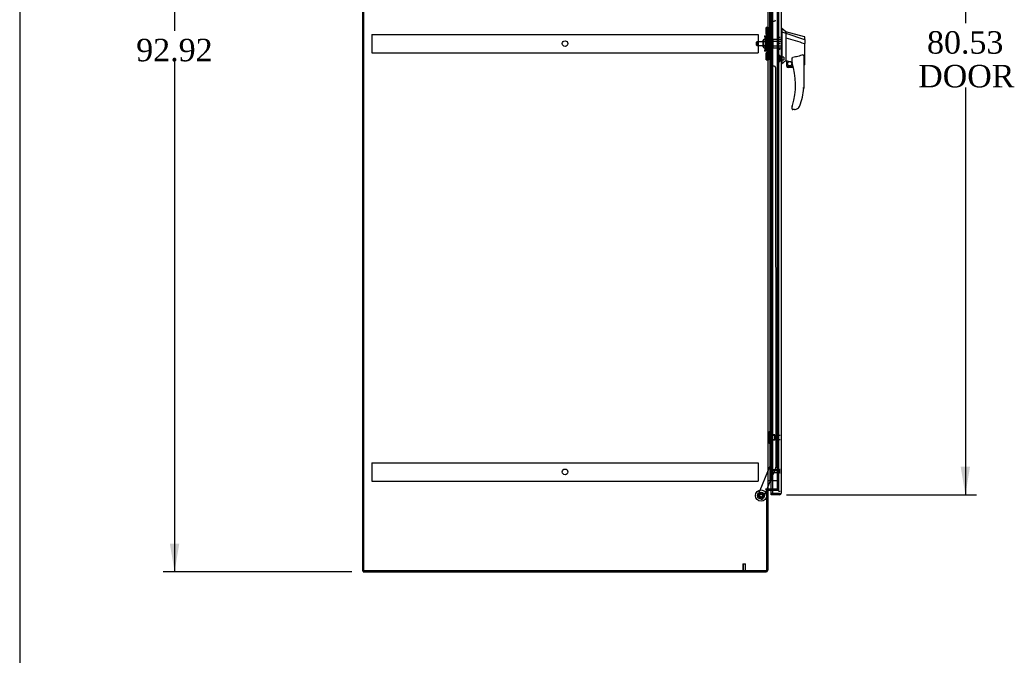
# Model space of a CAD drawing. Header units: inches. Extents: x 2 to 538, y -2 to 358.
# Tile 2 of 10: x 2 to 90, y 127 to 184. Entities that reach past the tile are written whole.
import ezdxf
from ezdxf.enums import TextEntityAlignment as Align
from ezdxf.lldxf.tags import DXFTag

# ---------------------------------------------------------------- set-up
doc = ezdxf.new("R2010")
doc.units = ezdxf.units.IN
doc.header["$MEASUREMENT"] = 0
for name, color, linetype in [('COM53964-5', 7, 'Continuous'), ('COM54746-78', 7, 'Continuous'), ('COM56673-6', 7, 'Continuous'), ('COM70220', 7, 'Continuous'), ('COM70838', 7, 'Continuous'), ('COM70839-6', 7, 'Continuous'), ('COM71199-6', 7, 'Continuous'), ('COM71207-9', 7, 'Continuous'), ('COM71208-9', 7, 'Continuous'), ('COM71209-10', 7, 'Continuous'), ('Default', 7, 'Continuous'), ('HAN13068', 7, 'Continuous'), ('HAN13068_NUT', 7, 'Continuous'), ('HAN13068_SCREW', 7, 'Continuous'), ('HAN_NUT', 7, 'Continuous'), ('NTS18147', 7, 'Continuous'), ('ROL87452', 7, 'Continuous'), ('RVT17786', 7, 'Continuous'), ('RVT19000', 7, 'Continuous'), ('SPC87322', 7, 'Continuous'), ('STD26122', 7, 'Continuous'), ('STD26258', 7, 'Continuous'), ('WAF25376', 7, 'Continuous'), ('WAM30038', 7, 'Continuous')]:
    doc.layers.add(name, color=color, linetype=linetype)
doc.styles.add('SEACAD_Times_New_Roman', font='times.ttf')
tags = doc.linetypes.add('HIDDEN2', pattern=[0.1875, 0.125, -0.0625]).pattern_tags.tags
tags[6:7] = [DXFTag(74, 4), DXFTag(75, 0), DXFTag(340, '0'), DXFTag(46, 0.0), DXFTag(50, 0.0), DXFTag(44, 0.0), DXFTag(45, 0.0)]
tags[4:5] = [DXFTag(74, 4), DXFTag(75, 0), DXFTag(340, '0'), DXFTag(46, 0.0), DXFTag(50, 0.0), DXFTag(44, 0.0), DXFTag(45, 0.0)]
doc.dimstyles.new('HAMMOND_(STH_-_540x360)', dxfattribs={"dimtxt": 2, "dimasz": 2.5, "dimexe": 1, "dimexo": 1, "dimgap": 0.5, "dimtad": 0, "dimtih": 1, "dimtoh": 1, "dimzin": 0, "dimdsep": 46, "dimtxsty": 'SEACAD_Times_New_Roman', "dimblk1": '_SE_FILLED', "dimblk2": '_SE_FILLED', "dimsah": 1, "dimcen": 1, "dimadec": 0, "dimazin": 0, "dimtfac": 0.8, "dimtofl": 0, "dimtmove": 0, "dimatfit": 3, "dimfxl": 1, "dimtolj": 1, "dimtzin": 0, "dimarcsym": 0})

# ---------------------------------------------------------------- blocks, each defined once
blk = doc.blocks.new('SE4')
at = {"layer": 'COM53964-5', "color": 7, "linetype": 'HIDDEN2'}
for p, q in [((33.351, 182.569), (33.351, 182.431)), ((33.351, 182.569), (67.726, 182.569)), ((33.351, 182.431), (33.351, 181.082)), ((67.726, 182.569), (67.726, 182.431)), ((67.726, 182.431), (67.726, 181.082)), ((33.351, 181.082), (33.351, 180.944)), ((33.351, 180.944), (67.726, 180.944)), ((67.726, 181.082), (67.726, 180.944)), ((33.351, 144.439), (33.351, 144.301)), ((33.351, 144.439), (67.726, 144.439)), ((33.351, 144.301), (33.351, 142.952)), ((67.726, 144.439), (67.726, 144.301)), ((67.726, 144.301), (67.726, 142.952)), ((33.351, 142.952), (33.351, 142.814)), ((33.351, 142.814), (67.726, 142.814)), ((67.726, 142.952), (67.726, 142.814))]:
    blk.add_line(p, q, dxfattribs=at)
for centre in [(50.538, 181.756), (50.538, 143.626)]:
    blk.add_circle(centre, 0.25, dxfattribs=at)
at = {"layer": 'COM54746-78', "color": 7, "linetype": 'HIDDEN2'}
for p, q in [((68.816, 220.864), (68.816, 142.864)), ((68.916, 142.864), (68.916, 220.864)), ((69.471, 142.864), (69.471, 220.864)), ((68.78, 183.864), (68.749, 183.864)), ((68.749, 183.864), (68.749, 182.864)), ((68.78, 182.864), (68.749, 182.864)), ((68.78, 181.864), (68.749, 181.864)), ((68.749, 181.864), (68.749, 180.864)), ((68.78, 180.864), (68.749, 180.864)), ((68.78, 179.864), (68.749, 179.864)), ((68.749, 179.864), (68.749, 178.864)), ((68.78, 178.864), (68.749, 178.864)), ((68.78, 177.864), (68.749, 177.864)), ((68.749, 177.864), (68.749, 176.864)), ((68.78, 176.864), (68.749, 176.864)), ((68.78, 175.864), (68.749, 175.864)), ((68.749, 175.864), (68.749, 174.864)), ((68.78, 174.864), (68.749, 174.864)), ((68.78, 173.864), (68.749, 173.864)), ((68.749, 173.864), (68.749, 172.864)), ((68.78, 172.864), (68.749, 172.864)), ((68.78, 171.864), (68.749, 171.864)), ((68.749, 171.864), (68.749, 170.864)), ((68.78, 170.864), (68.749, 170.864)), ((68.78, 169.864), (68.749, 169.864)), ((68.749, 169.864), (68.749, 168.864)), ((68.78, 168.864), (68.749, 168.864)), ((68.78, 167.864), (68.749, 167.864)), ((68.749, 167.864), (68.749, 166.864)), ((68.78, 166.864), (68.749, 166.864)), ((68.78, 165.864), (68.749, 165.864)), ((68.749, 165.864), (68.749, 164.864)), ((68.78, 164.864), (68.749, 164.864)), ((68.78, 163.864), (68.749, 163.864)), ((68.749, 163.864), (68.749, 162.864)), ((68.78, 162.864), (68.749, 162.864)), ((68.78, 161.864), (68.749, 161.864)), ((68.749, 161.864), (68.749, 160.864)), ((68.78, 160.864), (68.749, 160.864)), ((68.78, 159.864), (68.749, 159.864)), ((68.749, 159.864), (68.749, 158.864)), ((68.78, 158.864), (68.749, 158.864)), ((68.78, 157.864), (68.749, 157.864)), ((68.749, 157.864), (68.749, 156.864)), ((68.78, 156.864), (68.749, 156.864)), ((68.78, 155.864), (68.749, 155.864)), ((68.749, 155.864), (68.749, 154.864)), ((68.78, 154.864), (68.749, 154.864)), ((68.78, 153.864), (68.749, 153.864)), ((68.749, 153.864), (68.749, 152.864)), ((68.78, 152.864), (68.749, 152.864)), ((68.78, 151.864), (68.749, 151.864)), ((68.749, 151.864), (68.749, 150.864)), ((68.78, 150.864), (68.749, 150.864)), ((68.78, 149.864), (68.749, 149.864)), ((68.749, 149.864), (68.749, 148.864)), ((68.78, 148.864), (68.749, 148.864)), ((68.78, 147.864), (68.749, 147.864)), ((68.749, 147.864), (68.749, 146.864)), ((68.78, 146.864), (68.749, 146.864)), ((68.78, 145.864), (68.749, 145.864)), ((68.749, 145.864), (68.749, 144.864)), ((68.78, 144.864), (68.749, 144.864)), ((68.78, 143.864), (68.749, 143.864)), ((68.749, 143.864), (68.749, 142.864)), ((68.985, 142.864), (69.471, 142.864))]:
    blk.add_line(p, q, dxfattribs=at)
at = {"layer": 'COM54746-78', "color": 7, "linetype": 'Continuous'}
for p, q in [((68.78, 183.864), (68.78, 184.864)), ((68.983, 183.864), (68.983, 184.864)), ((68.983, 183.864), (68.78, 183.864)), ((68.983, 183.864), (68.78, 183.864)), ((68.78, 182.864), (68.78, 183.864)), ((68.983, 182.864), (68.983, 183.864)), ((68.983, 182.864), (68.78, 182.864)), ((68.983, 182.864), (68.78, 182.864)), ((68.78, 181.864), (68.78, 182.864)), ((68.983, 181.864), (68.983, 182.864)), ((68.983, 181.864), (68.78, 181.864)), ((68.983, 181.864), (68.78, 181.864)), ((68.78, 180.864), (68.78, 181.864)), ((68.983, 180.864), (68.983, 181.864)), ((68.983, 180.864), (68.78, 180.864)), ((68.983, 180.864), (68.78, 180.864)), ((68.78, 179.864), (68.78, 180.864)), ((68.983, 179.864), (68.983, 180.864)), ((68.983, 179.864), (68.78, 179.864)), ((68.983, 179.864), (68.78, 179.864)), ((68.78, 178.864), (68.78, 179.864)), ((68.983, 178.864), (68.983, 179.864)), ((68.983, 178.864), (68.78, 178.864)), ((68.983, 178.864), (68.78, 178.864)), ((68.78, 177.864), (68.78, 178.864)), ((68.983, 177.864), (68.983, 178.864)), ((68.983, 177.864), (68.78, 177.864)), ((68.983, 177.864), (68.78, 177.864)), ((68.78, 176.864), (68.78, 177.864)), ((68.983, 176.864), (68.983, 177.864)), ((68.983, 176.864), (68.78, 176.864)), ((68.983, 176.864), (68.78, 176.864)), ((68.78, 175.864), (68.78, 176.864)), ((68.983, 175.864), (68.983, 176.864)), ((68.983, 175.864), (68.78, 175.864)), ((68.983, 175.864), (68.78, 175.864)), ((68.78, 174.864), (68.78, 175.864)), ((68.983, 174.864), (68.983, 175.864)), ((68.983, 174.864), (68.78, 174.864)), ((68.983, 174.864), (68.78, 174.864)), ((68.78, 173.864), (68.78, 174.864)), ((68.983, 173.864), (68.983, 174.864)), ((68.983, 173.864), (68.78, 173.864)), ((68.983, 173.864), (68.78, 173.864)), ((68.78, 172.864), (68.78, 173.864)), ((68.983, 172.864), (68.983, 173.864)), ((68.983, 172.864), (68.78, 172.864)), ((68.983, 172.864), (68.78, 172.864)), ((68.78, 171.864), (68.78, 172.864)), ((68.983, 171.864), (68.983, 172.864)), ((68.983, 171.864), (68.78, 171.864)), ((68.983, 171.864), (68.78, 171.864)), ((68.78, 170.864), (68.78, 171.864)), ((68.983, 170.864), (68.983, 171.864)), ((68.983, 170.864), (68.78, 170.864)), ((68.983, 170.864), (68.78, 170.864)), ((68.78, 169.864), (68.78, 170.864)), ((68.983, 169.864), (68.983, 170.864)), ((68.983, 169.864), (68.78, 169.864)), ((68.983, 169.864), (68.78, 169.864)), ((68.78, 168.864), (68.78, 169.864)), ((68.983, 168.864), (68.983, 169.864)), ((68.983, 168.864), (68.78, 168.864)), ((68.983, 168.864), (68.78, 168.864)), ((68.78, 167.864), (68.78, 168.864)), ((68.983, 167.864), (68.983, 168.864)), ((68.983, 167.864), (68.78, 167.864)), ((68.983, 167.864), (68.78, 167.864)), ((68.78, 166.864), (68.78, 167.864)), ((68.983, 166.864), (68.983, 167.864)), ((68.983, 166.864), (68.78, 166.864)), ((68.983, 166.864), (68.78, 166.864)), ((68.78, 165.864), (68.78, 166.864)), ((68.983, 165.864), (68.983, 166.864)), ((68.983, 165.864), (68.78, 165.864)), ((68.983, 165.864), (68.78, 165.864)), ((68.78, 164.864), (68.78, 165.864)), ((68.983, 164.864), (68.983, 165.864)), ((68.983, 164.864), (68.78, 164.864)), ((68.983, 164.864), (68.78, 164.864)), ((68.78, 163.864), (68.78, 164.864)), ((68.983, 163.864), (68.983, 164.864)), ((68.983, 163.864), (68.78, 163.864)), ((68.983, 163.864), (68.78, 163.864)), ((68.78, 162.864), (68.78, 163.864)), ((68.983, 162.864), (68.983, 163.864)), ((68.983, 162.864), (68.78, 162.864)), ((68.983, 162.864), (68.78, 162.864)), ((68.78, 161.864), (68.78, 162.864)), ((68.983, 161.864), (68.983, 162.864)), ((68.983, 161.864), (68.78, 161.864)), ((68.983, 161.864), (68.78, 161.864)), ((68.78, 160.864), (68.78, 161.864)), ((68.983, 160.864), (68.983, 161.864)), ((68.983, 160.864), (68.78, 160.864)), ((68.983, 160.864), (68.78, 160.864)), ((68.78, 159.864), (68.78, 160.864)), ((68.983, 159.864), (68.983, 160.864)), ((68.983, 159.864), (68.78, 159.864)), ((68.983, 159.864), (68.78, 159.864)), ((68.78, 158.864), (68.78, 159.864)), ((68.983, 158.864), (68.983, 159.864)), ((68.983, 158.864), (68.78, 158.864)), ((68.983, 158.864), (68.78, 158.864)), ((68.78, 157.864), (68.78, 158.864)), ((68.983, 157.864), (68.983, 158.864)), ((68.983, 157.864), (68.78, 157.864)), ((68.983, 157.864), (68.78, 157.864)), ((68.78, 156.864), (68.78, 157.864)), ((68.983, 156.864), (68.983, 157.864)), ((68.983, 156.864), (68.78, 156.864)), ((68.983, 156.864), (68.78, 156.864)), ((68.78, 155.864), (68.78, 156.864)), ((68.983, 155.864), (68.983, 156.864)), ((68.983, 155.864), (68.78, 155.864)), ((68.983, 155.864), (68.78, 155.864)), ((68.78, 154.864), (68.78, 155.864)), ((68.983, 154.864), (68.983, 155.864)), ((68.983, 154.864), (68.78, 154.864)), ((68.983, 154.864), (68.78, 154.864)), ((68.78, 153.864), (68.78, 154.864)), ((68.983, 153.864), (68.983, 154.864)), ((68.983, 153.864), (68.78, 153.864)), ((68.983, 153.864), (68.78, 153.864)), ((68.78, 152.864), (68.78, 153.864)), ((68.983, 152.864), (68.983, 153.864)), ((68.983, 152.864), (68.78, 152.864)), ((68.983, 152.864), (68.78, 152.864)), ((68.78, 151.864), (68.78, 152.864)), ((68.983, 151.864), (68.983, 152.864)), ((68.983, 151.864), (68.78, 151.864)), ((68.983, 151.864), (68.78, 151.864)), ((68.78, 150.864), (68.78, 151.864)), ((68.983, 150.864), (68.983, 151.864)), ((68.983, 150.864), (68.78, 150.864)), ((68.983, 150.864), (68.78, 150.864)), ((68.78, 149.864), (68.78, 150.864)), ((68.983, 149.864), (68.983, 150.864)), ((68.983, 149.864), (68.78, 149.864)), ((68.983, 149.864), (68.78, 149.864)), ((68.78, 148.864), (68.78, 149.864)), ((68.983, 148.864), (68.983, 149.864)), ((68.983, 148.864), (68.78, 148.864)), ((68.983, 148.864), (68.78, 148.864)), ((68.78, 147.864), (68.78, 148.864)), ((68.983, 147.864), (68.983, 148.864)), ((68.983, 147.864), (68.78, 147.864)), ((68.983, 147.864), (68.78, 147.864)), ((68.78, 146.864), (68.78, 147.864)), ((68.983, 146.864), (68.983, 147.864)), ((68.983, 146.864), (68.78, 146.864)), ((68.983, 146.864), (68.78, 146.864)), ((68.78, 145.864), (68.78, 146.864)), ((68.983, 145.864), (68.983, 146.864)), ((68.983, 145.864), (68.78, 145.864)), ((68.983, 145.864), (68.78, 145.864)), ((68.78, 144.864), (68.78, 145.864)), ((68.983, 144.864), (68.983, 145.864)), ((68.983, 144.864), (68.78, 144.864)), ((68.983, 144.864), (68.78, 144.864)), ((68.78, 143.864), (68.78, 144.864)), ((68.983, 143.864), (68.983, 144.864)), ((68.983, 143.864), (68.78, 143.864)), ((68.78, 142.864), (68.78, 143.864)), ((68.983, 143.864), (68.78, 143.864)), ((68.983, 142.864), (68.983, 143.864)), ((68.568, 142.864), (68.78, 142.864)), ((68.78, 142.864), (68.983, 142.864)), ((68.983, 142.864), (68.985, 142.864))]:
    blk.add_line(p, q, dxfattribs=at)
at = {"layer": 'COM56673-6', "color": 7, "linetype": 'Continuous'}
for p, q in [((32.508, 224.69), (32.508, 134.82)), ((32.508, 134.82), (32.568, 134.82))]:
    blk.add_line(p, q, dxfattribs=at)
at = {"layer": 'COM56673-6', "color": 7, "linetype": 'HIDDEN2'}
blk.add_line((32.603, 224.69), (32.603, 134.82), dxfattribs=at)
at = {"layer": 'COM70220', "color": 7, "linetype": 'HIDDEN2'}
for p, q in [((69.41, 221.33), (69.41, 142.398)), ((69.41, 142.398), (69.41, 142.148))]:
    blk.add_line(p, q, dxfattribs=at)
blk.add_arc((69.66, 142.148), 0.25, 180, 270, dxfattribs=at)
at = {"layer": 'COM70838', "color": 7, "linetype": 'HIDDEN2'}
for p, q in [((68.553, 183.201), (68.678, 183.201)), ((68.553, 183.076), (68.553, 183.201)), ((68.553, 180.451), (68.553, 183.076)), ((68.678, 183.201), (68.678, 183.076)), ((68.678, 180.451), (68.678, 183.076)), ((68.266, 182.451), (68.436, 182.451)), ((68.266, 182.451), (68.366, 181.764)), ((68.436, 181.076), (68.436, 182.451)), ((68.436, 182.451), (68.54, 182.451)), ((68.366, 181.764), (68.266, 181.076)), ((68.436, 181.076), (68.266, 181.076)), ((68.55, 181.076), (68.436, 181.076)), ((68.553, 180.326), (68.553, 180.451)), ((68.678, 180.451), (68.678, 180.326)), ((68.678, 180.326), (68.553, 180.326))]:
    blk.add_line(p, q, dxfattribs=at)
for centre, start, end in [((68.436, 182.506), 331.96016, 0), ((68.436, 181.049), 0, 13.54456)]:
    blk.add_arc(centre, 0.117, start, end, dxfattribs=at)
at = {"layer": 'COM70839-6', "color": 7, "linetype": 'HIDDEN2'}
for p, q in [((68.74, 182.514), (68.754, 219.391)), ((68.81, 182.626), (68.811, 183.639)), ((68.936, 183.764), (69.147, 183.764)), ((68.74, 181.013), (68.754, 144.137)), ((68.811, 179.888), (68.81, 180.901)), ((69.147, 179.763), (68.936, 179.763)), ((69.272, 179.638), (69.285, 144.056)), ((68.754, 144.137), (67.654, 141.48)), ((69.275, 144.008), (68.485, 142.1)), ((68.473, 142.07), (68.145, 141.277)), ((67.981, 141.209), (67.722, 141.317))]:
    blk.add_line(p, q, dxfattribs=at)
at = {"layer": 'COM70839-6', "color": 7, "linetype": 'Continuous'}
blk.add_line((68.485, 142.1), (68.473, 142.07), dxfattribs=at)
at = {"layer": 'COM70839-6', "color": 7, "linetype": 'HIDDEN2'}
blk.add_circle((67.973, 141.517), 0.129, dxfattribs=at)
for centre, start, end in [((68.936, 183.639), 89.97883, 179.97883), ((69.147, 183.889), 269.97883, 359.97883), ((68.685, 182.626), 296.08271, 359.97883), ((68.685, 180.901), 0.02117, 63.91729), ((68.936, 179.888), 180.02117, 270.02117), ((69.147, 179.638), 0.02117, 90.02117), ((69.16, 144.056), 337.50917, 0.02117), ((67.77, 141.432), 157.50917, 247.50917), ((68.029, 141.325), 247.50917, 337.50917)]:
    blk.add_arc(centre, 0.125, start, end, dxfattribs=at)
at = {"layer": 'COM71199-6', "color": 7, "linetype": 'Continuous'}
for p, q in [((68.985, 222.035), (68.985, 141.693)), ((69.755, 221.987), (69.755, 141.741)), ((68.88, 141.693), (68.88, 142.005)), ((68.88, 141.598), (68.88, 141.693)), ((69.612, 141.693), (68.88, 141.693)), ((68.985, 141.693), (68.88, 141.693)), ((69.612, 141.598), (68.88, 141.598)), ((68.985, 141.693), (69.612, 141.693)), ((69.612, 141.693), (69.612, 141.693)), ((69.612, 141.693), (69.675, 141.693)), ((69.612, 141.693), (69.726, 141.693)), ((69.675, 141.693), (69.726, 141.654)), ((69.755, 141.741), (69.755, 141.74)), ((69.755, 141.74), (69.755, 141.74)), ((69.755, 141.74), (69.755, 141.74))]:
    blk.add_line(p, q, dxfattribs=at)
at = {"layer": 'COM71199-6', "color": 7, "linetype": 'HIDDEN2'}
blk.add_line((68.88, 142.005), (68.88, 221.505), dxfattribs=at)
at = {"layer": 'COM71199-6', "color": 7, "linetype": 'Continuous'}
for start, end in [(270, 322.49641), (322.49641, 359.84393), (359.92383, 0)]:
    blk.add_arc((69.612, 141.741), 0.143, start, end, dxfattribs=at)
blk.add_open_spline([(69.726, 141.693), (69.735, 141.701), (69.743, 141.709), (69.75, 141.721), (69.752, 141.725), (69.755, 141.732), (69.755, 141.736), (69.755, 141.74)], degree=3, knots=[0, 0, 0, 0, 0.5, 0.5, 0.75, 0.75, 1, 1, 1, 1], dxfattribs=at)
at = {"layer": 'COM71207-9', "color": 7, "linetype": 'Continuous'}
for p, q in [((32.568, 134.82), (32.568, 224.69)), ((68.568, 221.41), (68.568, 142.1)), ((68.425, 142.1), (68.395, 142.1)), ((68.395, 142.07), (68.473, 142.07)), ((68.568, 142.1), (68.425, 142.1)), ((68.473, 134.82), (68.473, 142.07)), ((68.568, 142.1), (68.616, 142.1)), ((68.985, 142.1), (68.616, 142.1)), ((68.473, 134.82), (32.568, 134.82))]:
    blk.add_line(p, q, dxfattribs=at)
at = {"layer": 'COM71207-9', "color": 7, "linetype": 'HIDDEN2'}
for p, q in [((69.535, 221.41), (69.535, 142.1)), ((69.535, 142.1), (68.985, 142.1))]:
    blk.add_line(p, q, dxfattribs=at)
at = {"layer": 'COM71207-9', "color": 7, "linetype": 'Continuous'}
blk.add_arc((68.395, 142.085), 0.015, 90, 270, dxfattribs=at)
at = {"layer": 'COM71208-9', "color": 7, "linetype": 'HIDDEN2'}
blk.add_line((68.473, 142.069), (68.568, 142.069), dxfattribs=at)
at = {"layer": 'COM71209-10', "color": 7, "linetype": 'Continuous'}
for p, q in [((68.473, 142.07), (68.568, 142.07)), ((68.568, 142.07), (68.568, 134.868)), ((68.616, 142.005), (68.985, 142.005)), ((32.568, 134.82), (32.568, 134.725)), ((32.568, 134.725), (68.425, 134.725))]:
    blk.add_line(p, q, dxfattribs=at)
at = {"layer": 'COM71209-10', "color": 7, "linetype": 'HIDDEN2'}
for p in [(68.985, 142.005), (69.535, 142.1)]:
    blk.add_line(p, (69.535, 142.005), dxfattribs=at)
at = {"layer": 'COM71209-10', "color": 7, "linetype": 'Continuous'}
for centre, radius, start, end in [((68.616, 141.957), 0.143, 90, 127.99643), ((68.616, 141.957), 0.048, 90, 180), ((68.425, 134.868), 0.143, 270, 0)]:
    blk.add_arc(centre, radius, start, end, dxfattribs=at)
at = {"layer": 'COM71209-10', "color": 7, "linetype": 'HIDDEN2'}
blk.add_arc((68.425, 134.868), 0.048, 270, 0, dxfattribs=at)
at = {"layer": 'HAN13068', "color": 7, "linetype": 'Continuous'}
for p, q in [((69.838, 183.114), (69.755, 183.114)), ((69.835, 183.114), (69.835, 182.952)), ((70.19, 182.814), (69.835, 183.114)), ((69.835, 182.952), (69.835, 182.866)), ((69.835, 182.866), (69.835, 182.807)), ((69.835, 182.807), (70.19, 182.701)), ((69.835, 182.807), (69.835, 180.375)), ((70.19, 182.741), (70.19, 182.814)), ((71.838, 182.372), (70.19, 182.814)), ((70.19, 182.741), (70.19, 182.716)), ((70.19, 182.716), (70.19, 182.701)), ((70.19, 182.701), (70.19, 182.27)), ((70.19, 182.701), (71.828, 182.13)), ((70.19, 182.27), (70.19, 180.772)), ((71.87, 182.095), (71.87, 182.318)), ((71.815, 181.78), (71.817, 181.78)), ((71.87, 182.095), (71.87, 181.782)), ((71.87, 179.914), (71.87, 181.782)), ((70.19, 180.772), (70.19, 180.503)), ((70.19, 180.503), (70.19, 180.29)), ((71.79, 180.453), (71.79, 177.781)), ((69.835, 179.944), (69.755, 179.944)), ((69.835, 180.375), (69.835, 180.091)), ((69.835, 180.091), (69.835, 179.944)), ((70.19, 180.29), (70.19, 180.263)), ((70.19, 180.263), (70.19, 180.245)), ((70.19, 180.245), (70.19, 180.244)), ((70.19, 180.244), (70.255, 180.228)), ((70.255, 179.764), (70.255, 180.23)), ((70.255, 179.764), (70.829, 179.764)), ((70.861, 179.639), (70.38, 179.639)), ((70.73, 180.107), (70.73, 180.381)), ((71.79, 179.857), (71.796, 179.856)), ((70.73, 175.949), (70.73, 176.127)), ((70.945, 175.889), (70.79, 175.889)), ((71.229, 175.977), (71.228, 175.979))]:
    blk.add_line(p, q, dxfattribs=at)
at = {"layer": 'HAN13068', "color": 7, "linetype": 'HIDDEN2'}
for p, q in [((67.593, 181.924), (67.563, 181.894)), ((67.563, 181.634), (67.563, 181.894)), ((67.563, 181.634), (67.593, 181.604)), ((67.593, 181.924), (67.593, 181.604)), ((68.553, 181.924), (67.593, 181.924)), ((67.593, 181.604), (68.553, 181.604)), ((68.928, 181.924), (69.053, 181.924)), ((68.928, 181.764), (68.928, 181.924)), ((68.928, 181.604), (68.928, 181.764)), ((68.928, 181.604), (69.053, 181.604)), ((69.053, 181.963), (69.053, 182.159)), ((69.053, 182.159), (69.755, 182.159)), ((69.053, 181.564), (69.053, 181.963)), ((69.053, 181.963), (69.755, 181.963)), ((69.053, 181.368), (69.053, 181.564)), ((69.053, 181.564), (69.755, 181.564)), ((69.053, 181.368), (69.755, 181.368)), ((69.755, 180.588), (69.63, 180.588)), ((69.63, 180.263), (69.755, 180.263))]:
    blk.add_line(p, q, dxfattribs=at)
at = {"layer": 'HAN13068', "color": 7, "linetype": 'Continuous'}
for radius in [0.202, 0.188]:
    blk.add_circle((70.517, 179.967), radius, dxfattribs=at)
for centre, radius, start, end in [((71.81, 182.318), 0.06, 359.98153, 73.90261), ((106.601, 136.797), 56.686, 129.96527, 130.43506), ((70.38, 179.764), 0.125, 180, 193.88654), ((70.38, 179.764), 0.125, 193.88654, 229.4642), ((70.38, 179.764), 0.125, 229.4642, 270), ((70.79, 180.107), 0.06, 180, 197.89499), ((64.626, 178.117), 6.417, 342.98984, 17.89499), ((64.45, 178.716), 7.4, 340.28545, 352.73905), ((70.79, 176.127), 0.06, 162.10501, 180), ((70.945, 176.389), 0.5, 304.56234, 340.28545), ((70.79, 175.949), 0.06, 180, 270), ((70.945, 176.389), 0.5, 270, 304.56234)]:
    blk.add_arc(centre, radius, start, end, dxfattribs=at)
blk.add_ellipse((71.81, 179.914), major_axis=(-0.06, 0), ratio=0.99816, start_param=1.329082, end_param=3.152668, dxfattribs=at)
for points in [[(70.19, 182.27), (70.732, 182.107), (71.273, 181.944), (71.815, 181.78)], [(70.285, 180.226), (70.434, 180.194), (70.582, 180.162), (70.73, 180.129)]]:
    blk.add_open_spline(points, degree=3, dxfattribs=at)
for points, knots in [([(71.817, 181.78), (71.824, 181.78), (71.831, 181.78), (71.844, 181.78), (71.85, 181.781), (71.857, 181.781), (71.86, 181.781), (71.863, 181.781), (71.865, 181.781), (71.868, 181.782), (71.869, 181.782), (71.87, 181.782), (71.87, 181.782), (71.87, 181.782)], [0, 0, 0, 0, 0.25, 0.25, 0.5, 0.5, 0.625, 0.625, 0.75, 0.75, 0.875, 0.875, 1, 1, 1, 1]), ([(71.828, 182.13), (71.84, 182.127), (71.851, 182.123), (71.866, 182.111), (71.87, 182.103), (71.87, 182.095)], [0, 0, 0, 0, 0.5, 0.5, 1, 1, 1, 1]), ([(70.73, 180.381), (70.73, 180.388), (70.731, 180.395), (70.732, 180.409), (70.732, 180.416), (70.735, 180.436), (70.738, 180.45), (70.746, 180.477), (70.751, 180.491), (70.762, 180.51), (70.766, 180.516), (70.773, 180.524), (70.776, 180.526), (70.783, 180.53), (70.786, 180.532), (70.79, 180.533)], [0, 0, 0, 0, 0.125, 0.125, 0.25, 0.25, 0.5, 0.5, 0.75, 0.75, 0.875, 0.875, 0.9375, 0.9375, 1, 1, 1, 1]), ([(71.7, 180.764), (71.627, 180.735), (71.554, 180.709), (71.404, 180.661), (71.328, 180.64), (71.1, 180.583), (70.946, 180.554), (70.79, 180.533)], [0, 0, 0, 0, 0.25, 0.25, 0.5, 0.5, 1, 1, 1, 1]), ([(71.7, 180.764), (71.702, 180.765), (71.704, 180.766), (71.708, 180.766), (71.71, 180.766), (71.715, 180.766), (71.719, 180.764), (71.725, 180.76), (71.728, 180.758), (71.733, 180.752), (71.735, 180.749), (71.741, 180.74), (71.745, 180.734), (71.751, 180.721), (71.753, 180.714), (71.761, 180.694), (71.765, 180.68), (71.771, 180.652), (71.774, 180.638), (71.782, 180.595), (71.785, 180.567), (71.789, 180.51), (71.79, 180.481), (71.79, 180.453)], [0, 0, 0, 0, 0.015625, 0.015625, 0.03125, 0.03125, 0.0625, 0.0625, 0.09375, 0.09375, 0.125, 0.125, 0.1875, 0.1875, 0.25, 0.25, 0.375, 0.375, 0.5, 0.5, 0.75, 0.75, 1, 1, 1, 1]), ([(70.255, 180.23), (70.255, 180.23), (70.256, 180.23), (70.259, 180.23), (70.261, 180.23), (70.27, 180.229), (70.278, 180.228), (70.285, 180.226)], [0, 0, 0, 0, 0.25, 0.25, 0.5, 0.5, 1, 1, 1, 1]), ([(71.79, 177.781), (71.79, 177.781), (71.79, 177.781), (71.787, 177.781), (71.786, 177.781), (71.781, 177.781), (71.778, 177.782), (71.772, 177.782), (71.768, 177.782), (71.756, 177.783), (71.746, 177.784), (71.729, 177.785), (71.724, 177.785), (71.712, 177.786), (71.706, 177.786), (71.7, 177.787)], [0, 0, 0, 0, 0.125, 0.125, 0.25, 0.25, 0.375, 0.375, 0.5, 0.5, 0.75, 0.75, 0.875, 0.875, 1, 1, 1, 1]), ([(70.733, 176.145), (70.733, 176.145), (70.734, 176.146), (70.734, 176.149), (70.735, 176.15), (70.737, 176.155), (70.738, 176.159), (70.742, 176.171), (70.744, 176.18), (70.752, 176.205), (70.758, 176.222), (70.763, 176.24)], [0, 0, 0, 0, 0.0625, 0.0625, 0.125, 0.125, 0.25, 0.25, 0.5, 0.5, 1, 1, 1, 1])]:
    blk.add_open_spline(points, degree=3, knots=knots, dxfattribs=at)
at = {"layer": 'HAN13068_NUT', "color": 7, "linetype": 'HIDDEN2'}
for p, q in [((68.148, 181.461), (68.148, 182.066)), ((68.228, 182.096), (68.178, 182.096)), ((68.178, 181.431), (68.228, 181.431)), ((68.228, 182.148), (68.553, 182.148)), ((68.228, 182.052), (68.228, 182.148)), ((68.228, 181.956), (68.228, 182.052)), ((68.228, 181.956), (68.553, 181.956)), ((68.228, 181.764), (68.228, 181.956)), ((68.228, 181.572), (68.228, 181.764)), ((68.228, 181.572), (68.553, 181.572)), ((68.228, 181.476), (68.228, 181.572)), ((68.228, 181.38), (68.228, 181.476)), ((68.228, 181.38), (68.553, 181.38))]:
    blk.add_line(p, q, dxfattribs=at)
for centre, start, end in [((68.178, 182.066), 90, 180), ((68.178, 181.461), 180, 270)]:
    blk.add_arc(centre, 0.03, start, end, dxfattribs=at)
at = {"layer": 'HAN13068_SCREW', "color": 7, "linetype": 'HIDDEN2'}
for p, q in [((69.423, 180.618), (69.56, 180.618)), ((69.423, 180.618), (69.423, 180.426)), ((69.56, 180.688), (69.56, 180.163)), ((69.63, 180.688), (69.56, 180.688)), ((69.63, 180.688), (69.63, 180.163)), ((70.005, 180.542), (69.63, 180.542)), ((70.005, 180.542), (70.005, 180.31)), ((69.423, 180.426), (69.56, 180.426)), ((69.423, 180.426), (69.423, 180.233)), ((69.423, 180.233), (69.56, 180.233)), ((69.56, 180.163), (69.63, 180.163)), ((69.63, 180.31), (70.005, 180.31))]:
    blk.add_line(p, q, dxfattribs=at)
at = {"layer": 'HAN_NUT', "color": 7, "linetype": 'HIDDEN2'}
for p, q in [((69.445, 182.294), (69.445, 181.764)), ((69.66, 182.294), (69.445, 182.294)), ((69.445, 181.764), (69.445, 181.234)), ((69.66, 181.764), (69.445, 181.764)), ((69.66, 181.234), (69.445, 181.234))]:
    blk.add_line(p, q, dxfattribs=at)
at = {"layer": 'NTS18147', "color": 7, "linetype": 'HIDDEN2'}
for p, q in [((68.69, 147.188), (68.69, 147.193)), ((68.753, 147.193), (68.69, 147.193)), ((68.69, 147.188), (68.753, 147.188)), ((68.753, 147.188), (68.753, 147.193)), ((68.753, 146.999), (68.753, 147.188)), ((68.628, 147.094), (68.628, 147.039)), ((68.628, 146.346), (68.628, 146.292)), ((68.69, 146.999), (68.69, 146.881)), ((68.753, 146.999), (68.69, 146.999)), ((68.69, 146.881), (68.753, 146.881)), ((68.69, 146.504), (68.69, 146.386)), ((68.753, 146.504), (68.69, 146.504)), ((68.69, 146.386), (68.753, 146.386)), ((68.753, 146.881), (68.753, 146.999)), ((69.19, 146.913), (68.753, 146.913)), ((68.753, 146.504), (68.753, 146.881)), ((68.753, 146.386), (68.753, 146.504)), ((68.753, 146.473), (69.19, 146.473)), ((68.753, 146.197), (68.753, 146.386)), ((69.19, 146.473), (69.19, 146.913)), ((68.69, 146.197), (68.69, 146.193)), ((68.753, 146.197), (68.69, 146.197)), ((68.69, 146.193), (68.753, 146.193)), ((68.753, 146.197), (68.753, 146.193))]:
    blk.add_line(p, q, dxfattribs=at)
blk.add_arc((68.946, 146.693), 0.318, 143.63381, 216.36619, dxfattribs=at)
for centre, start_param, end_param in [((68.946, 147.094), 2.506883, 3.776302), ((68.946, 146.292), 2.506883, 3.776302), ((68.946, 147.039), 3.141593, 3.776302), ((68.946, 146.346), 2.506883, 3.141593)]:
    blk.add_ellipse(centre, major_axis=(0.318, 0), ratio=0.5, start_param=start_param, end_param=end_param, dxfattribs=at)
at = {"layer": 'ROL87452', "color": 7, "linetype": 'HIDDEN2'}
blk.add_circle((67.973, 141.517), 0.5, dxfattribs=at)
at = {"layer": 'RVT17786', "color": 7, "linetype": 'HIDDEN2'}
for radius in [0.217, 0.125]:
    blk.add_circle((67.973, 141.517), radius, dxfattribs=at)
at = {"layer": 'RVT19000', "color": 7, "linetype": 'HIDDEN2'}
for p, q in [((68.44, 182.577), (68.44, 183.202)), ((68.553, 183.202), (68.44, 183.202)), ((68.553, 183.201), (68.553, 183.202)), ((68.678, 183.084), (68.553, 183.084)), ((68.44, 182.577), (68.553, 182.577)), ((68.553, 182.694), (68.678, 182.694)), ((68.89, 183.03), (68.678, 183.03)), ((68.678, 182.749), (68.89, 182.749)), ((68.89, 182.749), (68.89, 183.03)), ((68.44, 180.326), (68.44, 180.951)), ((68.553, 180.951), (68.44, 180.951)), ((68.678, 180.833), (68.553, 180.833)), ((68.553, 180.443), (68.678, 180.443)), ((68.89, 180.779), (68.678, 180.779)), ((68.678, 180.498), (68.89, 180.498)), ((68.89, 180.498), (68.89, 180.779)), ((68.44, 180.326), (68.553, 180.326)), ((68.553, 180.326), (68.553, 180.326))]:
    blk.add_line(p, q, dxfattribs=at)
at = {"layer": 'SPC87322', "color": 7, "linetype": 'HIDDEN2'}
for p, q in [((68.553, 182.001), (68.678, 182.001)), ((68.553, 181.991), (68.678, 181.991)), ((68.553, 181.536), (68.678, 181.536)), ((68.553, 181.526), (68.678, 181.526)), ((69.053, 182.156), (68.678, 182.156)), ((68.678, 181.371), (69.053, 181.371))]:
    blk.add_line(p, q, dxfattribs=at)
at = {"layer": 'STD26122', "color": 7, "linetype": 'HIDDEN2'}
for p, q in [((68.695, 146.878), (68.66, 146.843)), ((68.66, 146.543), (68.66, 146.843)), ((68.66, 146.543), (68.695, 146.508)), ((68.695, 146.878), (68.695, 146.508)), ((69.66, 146.878), (68.695, 146.878)), ((68.695, 146.508), (69.66, 146.508))]:
    blk.add_line(p, q, dxfattribs=at)
at = {"layer": 'STD26258', "color": 7, "linetype": 'HIDDEN2'}
for p, q in [((69.035, 143.568), (69.035, 143.818)), ((69.629, 143.818), (69.035, 143.818)), ((69.035, 143.787), (69.629, 143.787)), ((69.629, 143.536), (69.629, 143.849)), ((69.66, 143.849), (69.629, 143.849)), ((69.035, 143.598), (69.629, 143.598)), ((69.035, 143.568), (69.629, 143.568)), ((69.629, 143.536), (69.66, 143.536)), ((66.348, 135.445), (66.598, 135.445)), ((66.348, 135.445), (66.348, 134.851)), ((66.379, 135.445), (66.379, 134.851)), ((66.568, 135.445), (66.568, 134.851)), ((66.598, 134.851), (66.598, 135.445)), ((66.317, 134.851), (66.63, 134.851)), ((66.317, 134.851), (66.317, 134.82)), ((66.63, 134.82), (66.63, 134.851))]:
    blk.add_line(p, q, dxfattribs=at)
at = {"layer": 'WAF25376', "color": 7, "linetype": 'HIDDEN2'}
for radius in [0.315, 0.14]:
    blk.add_circle((67.973, 141.517), radius, dxfattribs=at)
at = {"layer": 'WAM30038', "color": 7, "linetype": 'HIDDEN2'}
for p, q in [((68.878, 147.068), (68.878, 146.318)), ((68.902, 147.068), (68.878, 147.068)), ((68.878, 146.318), (68.902, 146.318)), ((68.902, 147.068), (68.902, 146.318)), ((68.916, 146.875), (68.95, 146.854)), ((68.966, 146.866), (68.921, 146.895)), ((68.921, 146.87), (68.966, 146.842)), ((68.966, 146.71), (68.921, 146.71)), ((68.921, 146.675), (68.966, 146.675)), ((68.966, 146.544), (68.921, 146.515)), ((68.95, 146.532), (68.921, 146.514)), ((68.921, 146.491), (68.966, 146.519)), ((68.95, 146.854), (68.966, 146.866)), ((68.966, 146.519), (68.95, 146.532)), ((68.966, 146.921), (68.966, 146.866)), ((68.966, 146.842), (68.966, 146.71)), ((68.966, 146.675), (68.966, 146.544)), ((68.966, 146.519), (68.966, 146.464))]:
    blk.add_line(p, q, dxfattribs=at)
for centre, radius, start, end in [((69.489, 147.598), 0.854, 226.55474, 228.29011), ((68.92, 146.692), 0.0182, 87.1609, 177.99424), ((68.92, 146.693), 0.0181, 181.77183, 273.07302), ((69.486, 145.79), 0.85, 131.70584, 133.44931)]:
    blk.add_arc(centre, radius, start, end, dxfattribs=at)
for points, knots in [([(68.902, 146.895), (68.902, 146.893), (68.903, 146.89), (68.905, 146.885), (68.907, 146.883), (68.912, 146.876), (68.917, 146.873), (68.921, 146.87)], [0, 0, 0, 0, 0.25, 0.25, 0.5, 0.5, 1, 1, 1, 1]), ([(68.921, 146.515), (68.919, 146.514), (68.917, 146.512), (68.913, 146.509), (68.911, 146.507), (68.907, 146.502), (68.905, 146.5), (68.903, 146.495), (68.902, 146.493), (68.902, 146.491)], [0, 0, 0, 0, 0.25, 0.25, 0.5, 0.5, 0.75, 0.75, 1, 1, 1, 1]), ([(68.921, 146.895), (68.919, 146.896), (68.917, 146.897), (68.913, 146.899), (68.911, 146.9), (68.908, 146.9), (68.908, 146.9), (68.907, 146.9)], [0, 0, 0, 0, 0.25, 0.25, 0.5, 0.5, 0.5626015, 0.5626015, 0.5626015, 0.5626015]), ([(68.907, 146.485), (68.908, 146.485), (68.908, 146.485), (68.912, 146.486), (68.917, 146.488), (68.921, 146.491)], [0.4389304, 0.4389304, 0.4389304, 0.4389304, 0.5, 0.5, 1, 1, 1, 1]), ([(68.921, 146.961), (68.923, 146.959), (68.925, 146.957), (68.927, 146.955), (68.94, 146.944), (68.953, 146.932), (68.966, 146.921)], [0, 0, 0, 0, 0.141448, 0.141448, 0.141448, 1, 1, 1, 1]), ([(68.966, 146.464), (68.953, 146.453), (68.94, 146.441), (68.927, 146.43), (68.925, 146.428), (68.923, 146.426), (68.921, 146.424)], [0, 0, 0, 0, 0.858552, 0.858552, 0.858552, 1, 1, 1, 1])]:
    blk.add_open_spline(points, degree=3, knots=knots, dxfattribs=at)
blk = doc.blocks.new('DMBLK5498')
at = {"layer": 'Default', "linetype": 'Continuous'}
for points in [[(86.563, 219.63), (86.147, 222.13), (85.73, 219.63)], [(86.563, 144.098), (85.73, 144.098), (86.147, 141.598)]]:
    blk.add_hatch(color=7, dxfattribs=at).paths.add_polyline_path(points)
at = {"layer": 'Default', "color": 7, "linetype": 'Continuous'}
for p, q in [((70.612, 222.13), (87.147, 222.13)), ((86.147, 222.13), (86.147, 183.564)), ((86.147, 177.864), (86.147, 141.598)), ((70.246, 141.598), (87.147, 141.598))]:
    blk.add_line(p, q, dxfattribs=at)
at = {"layer": 'Default', "color": 7, "linetype": 'Continuous', "style": 'SEACAD_Times_New_Roman'}
for s, p in [('80.53', (82.734, 182.864)), ('DOOR', (81.952, 179.864))]:
    blk.add_text(s, height=2, dxfattribs=at).set_placement(p, align=Align.TOP_LEFT)
blk = doc.blocks.new('_SE_FILLED')
at = {"color": 0}
blk.add_line((0, 0), (-1, 0), dxfattribs=at)
blk.add_solid([(0, 0), (-1, -0.1665), (-1, 0.1665), (0, 0)], dxfattribs=at)
blk = doc.blocks.new('DMBLK5502')
at = {"layer": 'Default', "linetype": 'Continuous'}
for points in [[(15.386, 225.149), (16.22, 225.149), (15.803, 227.649)], [(15.386, 137.225), (15.803, 134.725), (16.22, 137.225)]]:
    blk.add_hatch(color=7, dxfattribs=at).paths.add_polyline_path(points)
at = {"layer": 'Default', "color": 7, "linetype": 'Continuous'}
for p, q in [((33.099, 227.649), (14.803, 227.649)), ((15.803, 227.649), (15.803, 182.887)), ((15.803, 180.187), (15.803, 134.725)), ((31.568, 134.725), (14.803, 134.725))]:
    blk.add_line(p, q, dxfattribs=at)
at = {"layer": 'Default', "color": 7, "linetype": 'Continuous', "style": 'SEACAD_Times_New_Roman'}
blk.add_text('92.92', height=2, dxfattribs=at).set_placement((12.391, 182.187), align=Align.TOP_LEFT)
blk = doc.blocks.new('BORDER')
at = {"layer": 'Default', "color": 7, "linetype": 'Continuous'}
blk.add_line((-41.86, 27.86), (-41.86, 0), dxfattribs=at)

msp = doc.modelspace()

# ---------------------------------------------------------------- block references
at = {"layer": 'Default', "color": 7, "xscale": 12.8, "yscale": 12.8, "zscale": 12.8}
msp.add_blockref('BORDER', (537.834, 1.476), dxfattribs=at)
at = {"layer": 'Default'}
msp.add_blockref('SE4', (0, 0), dxfattribs=at)

# ---------------------------------------------------------------- dimensions: what is measured, and where the dimension line sits
at = {"layer": 'Default', "color": 7, "linetype": 'Continuous'}
for base, p1, p2, angle, text, picture, middle, dimtype in [((15.803, 134.725), (34.099, 227.649), (32.568, 134.725), 90, '\\A1;<>', 'DMBLK5502', (15.803, 181.187), 160), ((86.147, 222.13), (69.612, 222.13), (69.246, 141.598), 269.73961, '\\A1;<>\\PDOOR', 'DMBLK5498', (86.147, 181.864), 161)]:
    dim = msp.add_linear_dim(base=base, p1=p1, p2=p2, angle=angle, text=text, dimstyle='HAMMOND_(STH_-_540x360)', dxfattribs=at)
    dim.commit()
    dim.dimension.update_dxf_attribs({"geometry": picture, "text_midpoint": middle, "dimtype": dimtype})

doc.saveas('drawing.dxf')
